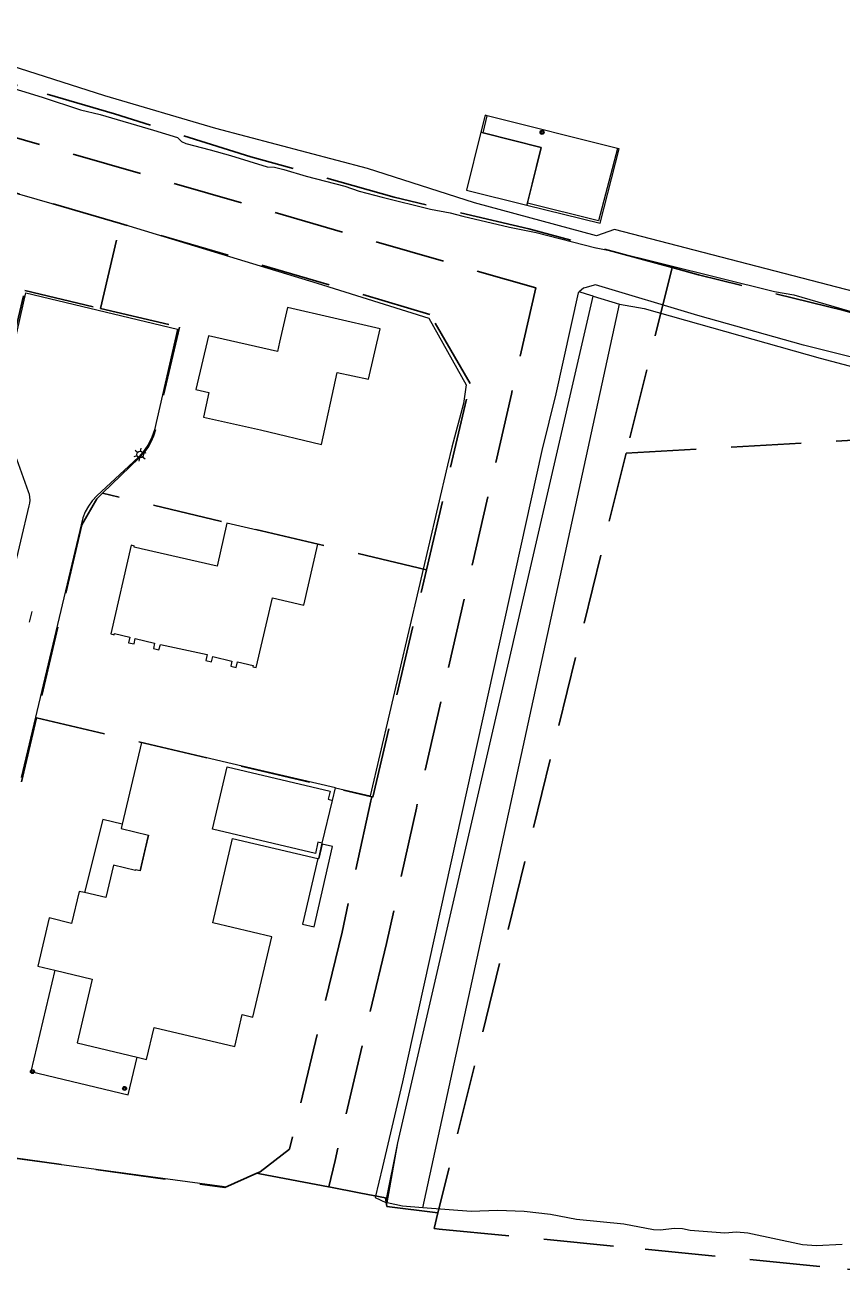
# Model space of a CAD drawing. Header units: metres. Extents: x 89872 to 94585, y 463299 to 469000.
# Tile 99 of 230: x 90306 to 90380, y 466154 to 466269. Entities that reach past the tile are written whole.
import ezdxf
from ezdxf.enums import TextEntityAlignment as Align

# ---------------------------------------------------------------- set-up
doc = ezdxf.new("R2010")
doc.units = ezdxf.units.M
doc.linetypes.add('HIDDEN', pattern=[9.525, 6.35, -3.175])
doc.layers.get('0').update_dxf_attribs({"linetype": 'CONTINUOUS'})
for name, color, linetype, lineweight in [('B-WE-GK-BESCHOEIING-G', 251, 'CONTINUOUS', 13), ('B-WE-GR-BEPLANTING_CULTUUR-G', 251, 'CONTINUOUS', 13), ('B-WE-IE-TERREINAFSCHEIDING-G', 251, 'CONTINUOUS', 13), ('B-WE-IE-TERREINAFSCHEIDING_KUNSTMATIG_HEKWERK-G', 251, 'CONTINUOUS', 13), ('B-WE-KL-ET_LS_OV_LICHTMAST-S', 251, 'CONTINUOUS', 13), ('B-WE-KW-KUNSTWERK-GV', 251, 'CONTINUOUS', 13), ('B-WE-KW-KUNSTWERK_STEIGER-G', 251, 'CONTINUOUS', 13), ('B-WE-OB-BESCHOEIING-G', 251, 'CONTINUOUS', 13), ('B-WE-OG-TOPOGRAFIE_BEBOUWING-GV', 251, 'CONTINUOUS', 13), ('B-WE-OG-TOPOGRAFIE_BEBOUWING_LUIFEL-GV', 251, 'CONTINUOUS', 13), ('B-WE-OG-TOPOGRAFIE_HUISNUMMER-T25', 251, 'CONTINUOUS', 13), ('B-WE-OG-TOPOGRAFIE_STRAATNAAM-T18', 251, 'CONTINUOUS', 13), ('B-WE-OG-TOPOGRAFIE_WATER-GV', 251, 'CONTINUOUS', 13), ('B-WE-VH-VERHARDING-GV', 251, 'CONTINUOUS', 13), ('B_OVERBOUWLIJN_LIJN_0', 251, 'CONTINUOUS', 13), ('Percelen', 10, 'HIDDEN', 25), ('Q_PILAAR', 251, 'CONTINUOUS', 13), ('Q_PILAAR_0', 251, 'CONTINUOUS', 13)]:
    doc.layers.add(name, color=color, linetype=linetype, lineweight=lineweight)
doc.styles.get("Standard").update_dxf_attribs({"font": 'isocp.shx'})

# ---------------------------------------------------------------- blocks, each defined once
blk = doc.blocks.new('BOOM-970')
at = {"layer": 'Q_PILAAR'}
for radius in [0.18, 0.09]:
    blk.add_circle((0, 0), radius, dxfattribs=at)
blk = doc.blocks.new('Q_PILAAR')
at = {"layer": 'Q_PILAAR'}
for p, q in [((0.05, 0.31), (0.12, 0.24)), ((0.12, 0.12), (0.05, 0.05)), ((0.31, 0.31), (0.24, 0.24)), ((0.24, 0.12), (0.31, 0.05))]:
    blk.add_line(p, q, dxfattribs=at)
blk.add_blockref('BOOM-970', (0.18, 0.18))
blk = doc.blocks.new('Q_LICHTMAST')
for points in [[(-0.26, 0.15), (-0.52, 0.3)], [(0, 0.3), (0, 0.6)], [(0.26, 0.15), (0.52, 0.3)], [(-0.26, -0.15), (-0.52, -0.3)], [(0, -0.3), (0, -0.6)], [(0.26, -0.15), (0.52, -0.3)]]:
    blk.add_lwpolyline(points)
blk.add_circle((0, 0), 0.3)

msp = doc.modelspace()

# ---------------------------------------------------------------- linework, layer by layer
at = {"layer": 'B-WE-GK-BESCHOEIING-G'}
msp.add_line((90333.72, 466199.57), (90336.85, 466198.84), dxfattribs=at)
at = {"layer": 'B-WE-GR-BEPLANTING_CULTUUR-G'}
for p, q in [((90341.63, 466161.55), (90359.45, 466243.37)), ((90338.4, 466162), (90338.28, 466162.02)), ((90346, 466161.2), (90341.63, 466161.55))]:
    msp.add_line(p, q, dxfattribs=at)
for points in [[(90339.36, 466167.43), (90342.58, 466181.28), (90357.05, 466244.09)], [(90357.05, 466244.09), (90356.45, 466244.29), (90355.79, 466244.5)], [(90341.63, 466161.55), (90339.78, 466161.7), (90338.4, 466162)]]:
    msp.add_lwpolyline(points, dxfattribs=at)
at = {"layer": 'B-WE-IE-TERREINAFSCHEIDING-G'}
for q in [(90347.45, 466260.44), (90347.09, 466258.89)]:
    msp.add_line((90347.09, 466258.89), q, dxfattribs=at)
msp.add_lwpolyline([(90359.25, 466257.48), (90357.55, 466250.92), (90351.1, 466252.53)], dxfattribs=at)
at = {"layer": 'B-WE-IE-TERREINAFSCHEIDING_KUNSTMATIG_HEKWERK-G'}
for q in [(90339.36, 466167.43), (90338.4, 466162)]:
    msp.add_line((90338.4, 466162), q, dxfattribs=at)
at = {"layer": 'B-WE-KW-KUNSTWERK-GV'}
for p, q in [((90332.12, 466193.17), (90330.74, 466187.22)), ((90332.12, 466193.17), (90332.2, 466193.16)), ((90330.74, 466187.22), (90331.78, 466186.99))]:
    msp.add_line(p, q, dxfattribs=at)
at = {"layer": 'B-WE-KW-KUNSTWERK_STEIGER-G'}
msp.add_lwpolyline([(90331.78, 466186.99), (90333.45, 466194.25), (90332.51, 466194.47), (90332.2, 466193.16)], dxfattribs=at)
at = {"layer": 'B-WE-OB-BESCHOEIING-G'}
msp.add_line((90294.07, 466167.47), (90323.67, 466163.47), dxfattribs=at)
at = {"layer": 'B-WE-OG-TOPOGRAFIE_BEBOUWING-GV'}
for p, q in [((90347.09, 466258.89), (90346.89, 466258.94)), ((90352.36, 466257.57), (90347.09, 466258.89)), ((90351.1, 466252.53), (90352.36, 466257.57)), ((90351.06, 466252.35), (90351.1, 466252.53)), ((90333.44, 466198.44), (90333.72, 466199.57)), ((90332.2, 466193.16), (90332.52, 466194.55))]:
    msp.add_line(p, q, dxfattribs=at)
for points in [[(90346.89, 466258.94), (90345.58, 466253.71), (90351.06, 466252.35)], [(90337.78, 466241.14), (90329.37, 466243.08), (90328.66, 466239.92), (90328.47, 466239.09), (90322.21, 466240.51)], [(90322.21, 466240.51), (90321.08, 466235.64), (90322.25, 466235.37), (90321.76, 466233.13), (90326.94, 466231.99), (90332.45, 466230.66), (90333.88, 466237.19), (90336.72, 466236.57), (90337.78, 466241.14)], [(90328, 466216.78), (90330.85, 466216.12), (90332.12, 466221.63), (90323.88, 466223.54), (90323, 466219.64), (90316.12, 466221.22), (90315.48, 466221.36), (90315.51, 466221.47), (90315.21, 466221.54)], [(90315.21, 466221.54), (90313.37, 466213.51), (90313.67, 466213.44), (90313.7, 466213.55), (90315.08, 466213.21), (90314.97, 466212.71), (90315.48, 466212.6), (90315.59, 466213.1), (90317.34, 466212.68), (90317.23, 466212.2), (90317.73, 466212.07), (90317.86, 466212.56), (90322.1, 466211.66), (90321.98, 466211.11), (90322.48, 466210.99), (90322.6, 466211.48), (90324.34, 466211.05), (90324.23, 466210.58), (90324.73, 466210.47), (90324.85, 466210.98), (90326.25, 466210.66), (90326.22, 466210.54), (90326.53, 466210.47), (90328, 466216.78)], [(90333.72, 466199.57), (90323.98, 466201.85), (90316.16, 466203.68), (90314.41, 466196.29)], [(90332.52, 466194.55), (90332.13, 466194.64), (90331.9, 466193.64), (90322.57, 466195.82), (90323.9, 466201.47)], [(90323.9, 466201.47), (90333.24, 466199.27), (90333.06, 466198.56), (90333.44, 466198.44)], [(90316.77, 466195.3), (90316.47, 466194.01), (90316.02, 466192.07)], [(90315.75, 466175.19), (90316.6, 466174.97), (90317.3, 466177.87), (90324.59, 466176.16), (90325.27, 466179.04), (90326.23, 466178.81), (90327.94, 466186.08), (90322.6, 466187.34), (90324.38, 466194.97), (90332.12, 466193.17)], [(90310.99, 466190.09), (90310.49, 466190.2), (90309.8, 466187.3), (90307.79, 466187.79), (90306.76, 466183.42), (90308.29, 466183.05)]]:
    msp.add_lwpolyline(points, dxfattribs=at)
at = {"layer": 'B-WE-OG-TOPOGRAFIE_BEBOUWING_LUIFEL-GV'}
for p, q in [((90359.25, 466257.48), (90347.45, 466260.44)), ((90346.89, 466258.94), (90347.09, 466258.89)), ((90347.09, 466258.89), (90352.36, 466257.57)), ((90352.36, 466257.57), (90351.06, 466252.35)), ((90351.06, 466252.35), (90357.68, 466250.7)), ((90316.02, 466192.07), (90316.77, 466195.3)), ((90308.29, 466183.05), (90306.13, 466173.89))]:
    msp.add_line(p, q, dxfattribs=at)
for points in [[(90347.45, 466260.44), (90347.28, 466260.48), (90346.89, 466258.94)], [(90357.68, 466250.7), (90359.42, 466257.43), (90359.25, 466257.48)], [(90314.41, 466196.29), (90312.66, 466196.7), (90310.99, 466190.09)], [(90314.41, 466196.29), (90314.31, 466195.88), (90316.77, 466195.3)], [(90316.02, 466192.07), (90315.61, 466192.15), (90315.6, 466192.08), (90313.62, 466192.57), (90312.93, 466189.64), (90310.99, 466190.09)], [(90308.29, 466183.05), (90311.67, 466182.26), (90310.31, 466176.48), (90315.75, 466175.19)], [(90306.13, 466173.89), (90314.95, 466171.78), (90315.75, 466175.19)]]:
    msp.add_lwpolyline(points, dxfattribs=at)
at = {"layer": 'B-WE-OG-TOPOGRAFIE_STRAATNAAM-T18'}
msp.add_line((90306.01, 466214.58), (90306.24, 466215.55), dxfattribs=at)
at = {"layer": 'B-WE-OG-TOPOGRAFIE_WATER-GV'}
for p, q in [((90357.05, 466244.09), (90359.45, 466243.37)), ((90353.67, 466235.26), (90352.41, 466230.12)), ((90338.28, 466162.02), (90339.36, 466167.43))]:
    msp.add_line(p, q, dxfattribs=at)
for points in [[(90358.98, 466250.15), (90357.37, 466249.57), (90346.3, 466252.54), (90336.62, 466255.65), (90322.89, 466259.29), (90312.82, 466262.23), (90303.59, 466265.19), (90293.52, 466268.41), (90288.24, 466270.61), (90288.08, 466271.5)], [(90303.41, 466263.28), (90307.14, 466262.12), (90310.63, 466260.96), (90312.39, 466260.54), (90317.24, 466259.13), (90319.42, 466258.46), (90319.77, 466258.09), (90320.15, 466257.92), (90322.36, 466257.34), (90324.21, 466256.84), (90327.52, 466255.81), (90328.19, 466255.78), (90329.03, 466255.56), (90331.05, 466254.97), (90334.57, 466254.07), (90335.87, 466253.6), (90337.96, 466253.06), (90342.34, 466251.99), (90344.1, 466251.65), (90345.25, 466251.33), (90349.48, 466250.35), (90351.89, 466249.85), (90357.29, 466248.49)], [(90284.68, 466259.21), (90286.21, 466258.8), (90293.97, 466256.57), (90301.6, 466254.41), (90302.15, 466254.19), (90314.31, 466250.67), (90324.8, 466247.49), (90332.07, 466245.27), (90342.19, 466242.12), (90345.57, 466236.06)], [(90435.18, 466228.87), (90433.2, 466229.61), (90424.43, 466232.23), (90411.4, 466235.9), (90397.56, 466240.33), (90384.85, 466243.42), (90358.98, 466250.15)], [(90357.29, 466248.49), (90357.34, 466248.48), (90358.54, 466248.24), (90373.49, 466244.51), (90375.25, 466244.23), (90383.92, 466241.67), (90387.36, 466240.95), (90406.59, 466236.09), (90410.88, 466235.22), (90427.39, 466230.95), (90435.44, 466228.26)], [(90356.31, 466244.86), (90356.17, 466244.83), (90355.79, 466244.5)], [(90435.09, 466223.62), (90425.26, 466226.98), (90416.69, 466229.16), (90411.59, 466230.81), (90401.36, 466233.06), (90393.08, 466235.39), (90376.1, 466239.67), (90366.54, 466242.36), (90357.27, 466245.12), (90356.31, 466244.86)], [(90355.79, 466244.5), (90355.7, 466244.41), (90353.67, 466235.26)], [(90359.45, 466243.37), (90361.69, 466242.97), (90377.63, 466238.48), (90398.26, 466233.02), (90406.04, 466231.33)], [(90345.57, 466236.06), (90345.33, 466234.39), (90344.27, 466230.42), (90343.88, 466228.78), (90336.85, 466198.84)], [(90352.41, 466230.12), (90339.79, 466172.94), (90337.97, 466165.26), (90337.32, 466162.47), (90338.28, 466162.02)], [(90379.6, 466158.21), (90377.28, 466158.09), (90376.02, 466158.19), (90371.07, 466159.25), (90370.03, 466159.32), (90369, 466159.24), (90365.86, 466159.49), (90365.15, 466159.64), (90364.43, 466159.67), (90363.12, 466159.51), (90362.53, 466159.54), (90359.84, 466160.06), (90355.55, 466160.47), (90353.19, 466160.93), (90350.8, 466161.2), (90348.4, 466161.29), (90346, 466161.2)]]:
    msp.add_lwpolyline(points, dxfattribs=at)
at = {"layer": 'B-WE-VH-VERHARDING-GV'}
for points in [[(90304.82, 466229.37), (90303.77, 466232.27), (90303.59, 466232.86), (90303.48, 466233.46), (90303.44, 466234.08), (90303.49, 466234.69), (90303.62, 466235.29), (90305.68, 466244.4), (90319.4, 466241.12), (90317.32, 466231.99), (90317.09, 466231.32), (90316.78, 466230.69), (90316.39, 466230.11), (90315.94, 466229.57), (90315.43, 466229.09), (90312.54, 466226.41), (90312.09, 466226.02), (90311.69, 466225.57), (90311.34, 466225.09), (90311.05, 466224.56), (90310.82, 466224.01), (90305.24, 466200.52)], [(90304.82, 466229.37), (90305.88, 466226.42), (90305.96, 466226.17), (90306.01, 466225.9), (90306.02, 466225.63), (90305.99, 466225.36), (90305.93, 466225.1), (90300.64, 466202.71), (90300.61, 466202.5), (90300.58, 466202.28), (90300.55, 466202.07), (90300.5, 466201.86), (90300.44, 466201.66)]]:
    msp.add_lwpolyline(points, dxfattribs=at)
at = {"layer": 'B_OVERBOUWLIJN_LIJN_0'}
msp.add_line((90332.52, 466194.55), (90333.44, 466198.44), dxfattribs=at)
at = {"layer": 'Percelen'}
for p, q in [((90312.43, 466242.99), (90314.24, 466250.67)), ((90364.22, 466246.68), (90360.05, 466229.88)), ((90360.05, 466229.88), (90416.26, 466233.1)), ((90360.05, 466229.88), (90343, 466161.1)), ((90341.95, 466219.33), (90312.61, 466226.25)), ((90306.63, 466205.92), (90337, 466198.76))]:
    msp.add_line(p, q, dxfattribs=at)
for points in [[(90292.9, 466266.53), (90291.66, 466262.25), (90351.86, 466244.84), (90349.65, 466235.22), (90341.05, 466197.73), (90338.34, 466185.49), (90333.68, 466165.84), (90333.11, 466163.43)], [(90364.22, 466246.68), (90351.22, 466250.21), (90339.05, 466253.06), (90326.05, 466256.73), (90313.71, 466260.6), (90304.91, 466263.19), (90295.72, 466265.63), (90293.84, 466266.23), (90292.9, 466266.53)], [(90314.24, 466250.67), (90284.6, 466259.36), (90278.66, 466255.9), (90277.19, 466256.25), (90274.52, 466244.89)], [(90341.95, 466219.33), (90345.93, 466236.18), (90342.28, 466242.45), (90314.24, 466250.67)], [(90416.26, 466233.1), (90405.59, 466235.91), (90393.23, 466239.01), (90379.77, 466242.81), (90366.6, 466246.03), (90364.22, 466246.68)], [(90304.01, 466237.94), (90305.58, 466244.6), (90312.43, 466242.99)], [(90312.43, 466242.99), (90319.59, 466241.3), (90317.41, 466232.02), (90317.24, 466231.45), (90317, 466230.9), (90316.71, 466230.39), (90316.35, 466229.91), (90315.95, 466229.47), (90312.61, 466226.25)], [(90312.61, 466226.25), (90312.09, 466225.74), (90310.75, 466223.39), (90306.63, 466205.92)], [(90337, 466198.76), (90337.1, 466198.73), (90341.95, 466219.33)], [(90297.73, 466192.11), (90303.1, 466190.84), (90306.63, 466205.92)], [(90337, 466198.76), (90336.91, 466198.39), (90334.31, 466186.49), (90329.55, 466166.84), (90326.91, 466164.8), (90326.61, 466164.67)], [(90293.15, 466167.67), (90323.69, 466163.38), (90326.61, 466164.67)], [(90326.61, 466164.67), (90326.86, 466164.62), (90333.11, 466163.43)], [(90333.11, 466163.43), (90336.01, 466162.88), (90338.24, 466162.45), (90338.37, 466161.65), (90343, 466161.1)], [(90343, 466161.1), (90342.65, 466159.66), (90343.1, 466159.62), (90361.78, 466157.79), (90380.09, 466155.97), (90397.97, 466154.25), (90401.24, 466154.4), (90406.02, 466154.13), (90407.6, 466154.03)]]:
    msp.add_lwpolyline(points, dxfattribs=at)

# ---------------------------------------------------------------- block references
at = {"layer": 'B-WE-KL-ET_LS_OV_LICHTMAST-S', "rotation": 49.84984390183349}
msp.add_blockref('Q_LICHTMAST', (90316.02, 466229.75), dxfattribs=at)
at = {"layer": 'Q_PILAAR_0'}
for p, rotation in [((90352.65, 466259.06), 165.8860673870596), ((90306.49, 466174.01), 166.5170477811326), ((90314.75, 466172.13), 76.78006113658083)]:
    msp.add_blockref('Q_PILAAR', p, dxfattribs=dict(at, rotation=rotation))

# ---------------------------------------------------------------- texts
at = {"layer": 'B-WE-OG-TOPOGRAFIE_HUISNUMMER-T25'}
for s, rotation, p in [('5', -13, (90324.01, 466237.19)), ('6', -12.9, (90316.79, 466217.25)), ('1', -13.4, (90312.6, 466188.26))]:
    msp.add_text(s, height=0.0025, rotation=rotation, dxfattribs=at).set_placement(p, align=Align.MIDDLE)
at = {"layer": 'B-WE-OG-TOPOGRAFIE_STRAATNAAM-T18'}
msp.add_text('Beverstaartpan', height=0.005, rotation=76.6447, dxfattribs=at).set_placement((90306.01, 466214.58), align=Align.MIDDLE)

doc.saveas('drawing.dxf')
